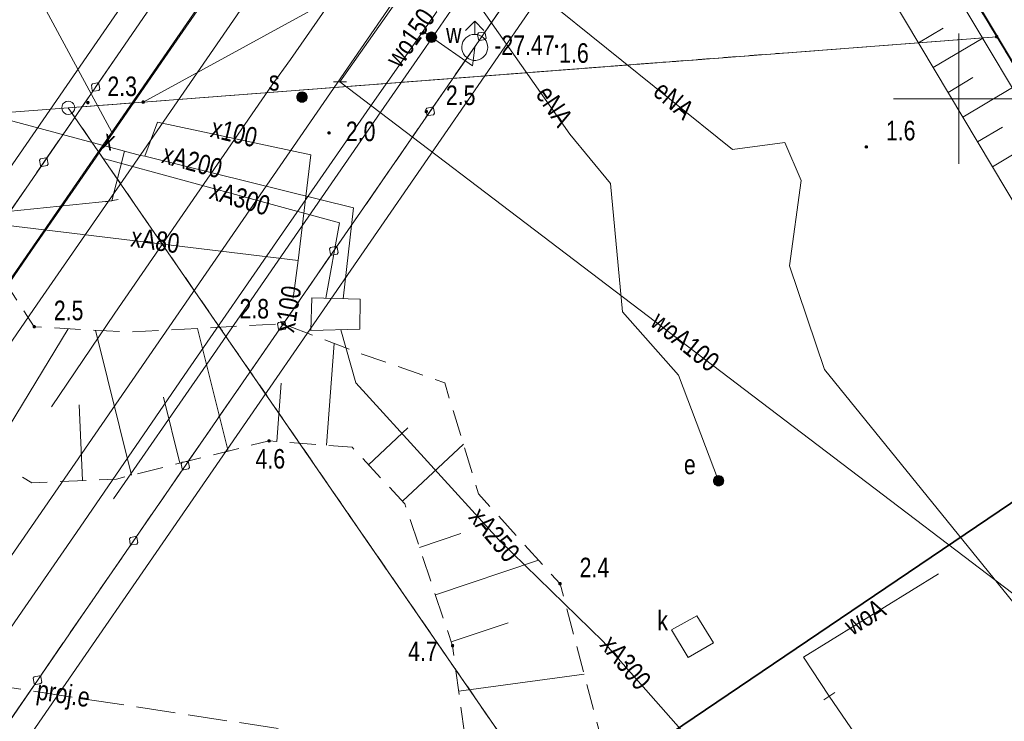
# Model space of a CAD drawing. Header units: metres. Extents: x 5450672 to 5451002, y 5973437 to 5973741.
# Tile 48 of 54: x 5450864 to 5450902, y 5973676 to 5973703. Entities that reach past the tile are written whole.
import ezdxf
from ezdxf.enums import TextEntityAlignment as Align

# ---------------------------------------------------------------- set-up
doc = ezdxf.new("R2010")
doc.units = ezdxf.units.M
for name, pattern in [('L_0_03', [1, 0.5, -0.5]), ('L_0_04', [1.5, 1, -0.5]), ('L_0_06', [2, 1.5, -0.5])]:
    doc.linetypes.add(name, pattern=pattern)
for name, color, linetype, lineweight in [('GEPPGD', 7, 'CONTINUOUS', 18), ('GESDZI', 7, 'CONTINUOUS', 18), ('GESUZY', 96, 'CONTINUOUS', 18), ('GSLKBA', 7, 'CONTINUOUS', 18), ('GSPWPN', 7, 'CONTINUOUS', 13), ('GSPWPN_O', 7, 'CONTINUOUS', 13), ('GSSINK', 7, 'CONTINUOUS', 18), ('GSSINN', 7, 'CONTINUOUS', 18), ('GSSIZW', 7, 'CONTINUOUS', 18), ('GSSKOA', 7, 'CONTINUOUS', 18), ('GSSZSN', 7, 'CONTINUOUS', 18), ('GSSZSU', 7, 'CONTINUOUS', 18), ('GULEPR', 1, 'CONTINUOUS', 18), ('GULEPR_O', 1, 'CONTINUOUS', 18), ('GULKPR', 36, 'CONTINUOUS', 18), ('GULLOB', 7, 'CONTINUOUS', 35), ('GULTPR', 30, 'CONTINUOUS', 18), ('GULWPR', 5, 'CONTINUOUS', 18), ('GULWPR_O', 5, 'CONTINUOUS', 18), ('GULXPR', 7, 'CONTINUOUS', 18), ('GULXPR_O', 7, 'CONTINUOUS', 18), ('GUPEUT', 1, 'CONTINUOUS', 18), ('GUPEUT_O', 1, 'CONTINUOUS', 18), ('GUPPRZ_O', 7, 'CONTINUOUS', 18), ('GUPSUT', 7, 'CONTINUOUS', 18), ('GUPSUT_O', 7, 'CONTINUOUS', 18), ('GUPWDT', 5, 'CONTINUOUS', 18), ('GUPWZA', 5, 'CONTINUOUS', 18), ('GUPWZA_O', 5, 'CONTINUOUS', 18), ('GUPZCP', 7, 'CONTINUOUS', 18), ('GUSIKP', 7, 'CONTINUOUS', 18), ('siatka', 7, 'CONTINUOUS', 18), ('z rastra', 7, 'CONTINUOUS', 18)]:
    doc.layers.add(name, color=color, linetype=linetype, lineweight=lineweight)
doc.styles.add('Arial', font='Arial.ttf')

msp = doc.modelspace()

# ---------------------------------------------------------------- hatches: boundary and pattern name
at = {"layer": 'GEPPGD', "linetype": 'Continuous', "lineweight": 18, "true_color": 0x000000}
for points in [[(5450901.443, 5973702.334), (5450901.431, 5973702.34), (5450901.421, 5973702.35), (5450901.414, 5973702.363), (5450901.412, 5973702.377), (5450901.414, 5973702.391), (5450901.421, 5973702.403), (5450901.431, 5973702.413), (5450901.443, 5973702.42), (5450901.457, 5973702.422), (5450901.471, 5973702.42), (5450901.483, 5973702.413), (5450901.493, 5973702.403), (5450901.5, 5973702.391), (5450901.502, 5973702.377), (5450901.5, 5973702.363), (5450901.493, 5973702.35), (5450901.483, 5973702.34), (5450901.471, 5973702.334), (5450901.457, 5973702.332)], [(5450868.68, 5973699.827), (5450868.667, 5973699.834), (5450868.657, 5973699.844), (5450868.651, 5973699.856), (5450868.649, 5973699.87), (5450868.651, 5973699.884), (5450868.657, 5973699.897), (5450868.667, 5973699.907), (5450868.68, 5973699.913), (5450868.694, 5973699.915), (5450868.708, 5973699.913), (5450868.72, 5973699.907), (5450868.73, 5973699.897), (5450868.737, 5973699.884), (5450868.739, 5973699.87), (5450868.737, 5973699.856), (5450868.73, 5973699.844), (5450868.72, 5973699.834), (5450868.708, 5973699.827), (5450868.694, 5973699.825)]]:
    msp.add_hatch(color=18, dxfattribs=at).paths.add_polyline_path(points)
at = {"layer": 'GSPWPN', "linetype": 'Continuous', "lineweight": 13, "true_color": 0x000000}
for points in [[(5450884.517, 5973702.022), (5450884.521, 5973702.032), (5450884.528, 5973702.042), (5450884.537, 5973702.049), (5450884.548, 5973702.053), (5450884.56, 5973702.055), (5450884.572, 5973702.053), (5450884.582, 5973702.049), (5450884.592, 5973702.042), (5450884.599, 5973702.032), (5450884.603, 5973702.022), (5450884.605, 5973702.01), (5450884.603, 5973701.998), (5450884.599, 5973701.987), (5450884.592, 5973701.978), (5450884.582, 5973701.971), (5450884.572, 5973701.967), (5450884.56, 5973701.965), (5450884.548, 5973701.967), (5450884.537, 5973701.971), (5450884.528, 5973701.978), (5450884.521, 5973701.987), (5450884.517, 5973701.998), (5450884.515, 5973702.01)], [(5450866.527, 5973699.862), (5450866.531, 5973699.872), (5450866.538, 5973699.882), (5450866.548, 5973699.889), (5450866.558, 5973699.893), (5450866.57, 5973699.895), (5450866.582, 5973699.893), (5450866.593, 5973699.889), (5450866.602, 5973699.882), (5450866.609, 5973699.872), (5450866.613, 5973699.862), (5450866.615, 5973699.85), (5450866.613, 5973699.838), (5450866.609, 5973699.827), (5450866.602, 5973699.818), (5450866.593, 5973699.811), (5450866.582, 5973699.807), (5450866.57, 5973699.805), (5450866.558, 5973699.807), (5450866.548, 5973699.811), (5450866.538, 5973699.818), (5450866.531, 5973699.827), (5450866.527, 5973699.838), (5450866.525, 5973699.85)], [(5450879.519, 5973699.519), (5450879.523, 5973699.53), (5450879.53, 5973699.539), (5450879.539, 5973699.546), (5450879.55, 5973699.55), (5450879.562, 5973699.552), (5450879.574, 5973699.55), (5450879.584, 5973699.546), (5450879.594, 5973699.539), (5450879.601, 5973699.53), (5450879.605, 5973699.519), (5450879.607, 5973699.507), (5450879.605, 5973699.495), (5450879.601, 5973699.485), (5450879.594, 5973699.475), (5450879.584, 5973699.468), (5450879.574, 5973699.464), (5450879.562, 5973699.462), (5450879.55, 5973699.464), (5450879.539, 5973699.468), (5450879.53, 5973699.475), (5450879.523, 5973699.485), (5450879.519, 5973699.495), (5450879.517, 5973699.507)], [(5450875.787, 5973698.702), (5450875.791, 5973698.712), (5450875.798, 5973698.722), (5450875.808, 5973698.729), (5450875.818, 5973698.733), (5450875.83, 5973698.735), (5450875.842, 5973698.733), (5450875.853, 5973698.729), (5450875.862, 5973698.722), (5450875.869, 5973698.712), (5450875.873, 5973698.702), (5450875.875, 5973698.69), (5450875.873, 5973698.678), (5450875.869, 5973698.668), (5450875.862, 5973698.658), (5450875.853, 5973698.651), (5450875.842, 5973698.647), (5450875.83, 5973698.645), (5450875.818, 5973698.647), (5450875.808, 5973698.651), (5450875.798, 5973698.658), (5450875.791, 5973698.668), (5450875.787, 5973698.678), (5450875.785, 5973698.69)], [(5450896.409, 5973698.164), (5450896.413, 5973698.174), (5450896.42, 5973698.184), (5450896.429, 5973698.191), (5450896.44, 5973698.195), (5450896.452, 5973698.197), (5450896.464, 5973698.195), (5450896.474, 5973698.191), (5450896.484, 5973698.184), (5450896.491, 5973698.174), (5450896.495, 5973698.164), (5450896.497, 5973698.152), (5450896.495, 5973698.14), (5450896.491, 5973698.129), (5450896.484, 5973698.12), (5450896.474, 5973698.113), (5450896.464, 5973698.109), (5450896.452, 5973698.107), (5450896.44, 5973698.109), (5450896.429, 5973698.113), (5450896.42, 5973698.12), (5450896.413, 5973698.129), (5450896.409, 5973698.14), (5450896.407, 5973698.152)], [(5450864.472, 5973691.261), (5450864.476, 5973691.272), (5450864.483, 5973691.281), (5450864.493, 5973691.288), (5450864.503, 5973691.292), (5450864.515, 5973691.294), (5450864.527, 5973691.292), (5450864.538, 5973691.288), (5450864.547, 5973691.281), (5450864.554, 5973691.272), (5450864.558, 5973691.261), (5450864.56, 5973691.249), (5450864.558, 5973691.237), (5450864.554, 5973691.227), (5450864.547, 5973691.217), (5450864.538, 5973691.21), (5450864.527, 5973691.206), (5450864.515, 5973691.204), (5450864.503, 5973691.206), (5450864.493, 5973691.21), (5450864.483, 5973691.217), (5450864.476, 5973691.227), (5450864.472, 5973691.237), (5450864.47, 5973691.249)], [(5450874.016, 5973691.372), (5450874.02, 5973691.383), (5450874.027, 5973691.392), (5450874.037, 5973691.399), (5450874.047, 5973691.403), (5450874.059, 5973691.405), (5450874.071, 5973691.403), (5450874.082, 5973691.399), (5450874.091, 5973691.392), (5450874.098, 5973691.383), (5450874.102, 5973691.372), (5450874.104, 5973691.36), (5450874.102, 5973691.348), (5450874.098, 5973691.338), (5450874.091, 5973691.328), (5450874.082, 5973691.321), (5450874.071, 5973691.317), (5450874.059, 5973691.315), (5450874.047, 5973691.317), (5450874.037, 5973691.321), (5450874.027, 5973691.328), (5450874.02, 5973691.338), (5450874.016, 5973691.348), (5450874.014, 5973691.36)], [(5450873.483, 5973686.882), (5450873.487, 5973686.893), (5450873.494, 5973686.902), (5450873.504, 5973686.909), (5450873.514, 5973686.913), (5450873.526, 5973686.915), (5450873.538, 5973686.913), (5450873.548, 5973686.909), (5450873.558, 5973686.902), (5450873.565, 5973686.893), (5450873.569, 5973686.882), (5450873.571, 5973686.87), (5450873.569, 5973686.858), (5450873.565, 5973686.848), (5450873.558, 5973686.838), (5450873.548, 5973686.831), (5450873.538, 5973686.827), (5450873.526, 5973686.825), (5450873.514, 5973686.827), (5450873.504, 5973686.831), (5450873.494, 5973686.838), (5450873.487, 5973686.848), (5450873.483, 5973686.858), (5450873.481, 5973686.87)], [(5450884.653, 5973681.398), (5450884.657, 5973681.408), (5450884.664, 5973681.418), (5450884.673, 5973681.425), (5450884.684, 5973681.429), (5450884.696, 5973681.431), (5450884.708, 5973681.429), (5450884.719, 5973681.425), (5450884.728, 5973681.418), (5450884.735, 5973681.408), (5450884.739, 5973681.398), (5450884.741, 5973681.386), (5450884.739, 5973681.374), (5450884.735, 5973681.363), (5450884.728, 5973681.354), (5450884.719, 5973681.347), (5450884.708, 5973681.343), (5450884.696, 5973681.341), (5450884.684, 5973681.343), (5450884.673, 5973681.347), (5450884.664, 5973681.354), (5450884.657, 5973681.363), (5450884.653, 5973681.374), (5450884.651, 5973681.386)], [(5450880.525, 5973679.023), (5450880.529, 5973679.034), (5450880.536, 5973679.043), (5450880.546, 5973679.05), (5450880.556, 5973679.054), (5450880.568, 5973679.056), (5450880.58, 5973679.054), (5450880.59, 5973679.05), (5450880.6, 5973679.043), (5450880.607, 5973679.034), (5450880.611, 5973679.023), (5450880.613, 5973679.011), (5450880.611, 5973678.999), (5450880.607, 5973678.989), (5450880.6, 5973678.979), (5450880.59, 5973678.972), (5450880.58, 5973678.968), (5450880.568, 5973678.966), (5450880.556, 5973678.968), (5450880.546, 5973678.972), (5450880.536, 5973678.979), (5450880.529, 5973678.989), (5450880.525, 5973678.999), (5450880.523, 5973679.011)]]:
    msp.add_hatch(color=18, dxfattribs=at).paths.add_polyline_path(points)
at = {"layer": 'GUPEUT', "linetype": 'Continuous', "lineweight": 18, "true_color": 0xff0000}
msp.add_hatch(color=1, dxfattribs=at).paths.add_polyline_path([(5450890.73, 5973685.145), (5450890.682, 5973685.165), (5450890.641, 5973685.197), (5450890.609, 5973685.239), (5450890.589, 5973685.287), (5450890.582, 5973685.339), (5450890.589, 5973685.39), (5450890.609, 5973685.439), (5450890.641, 5973685.48), (5450890.682, 5973685.512), (5450890.73, 5973685.532), (5450890.782, 5973685.539), (5450890.834, 5973685.532), (5450890.882, 5973685.512), (5450890.923, 5973685.48), (5450890.955, 5973685.439), (5450890.975, 5973685.39), (5450890.982, 5973685.339), (5450890.975, 5973685.287), (5450890.955, 5973685.239), (5450890.923, 5973685.197), (5450890.882, 5973685.165), (5450890.834, 5973685.145), (5450890.782, 5973685.139)])
at = {"layer": 'GUPSUT', "linetype": 'Continuous', "lineweight": 18, "true_color": 0x000000}
msp.add_hatch(color=18, dxfattribs=at).paths.add_polyline_path([(5450874.739, 5973699.869), (5450874.691, 5973699.889), (5450874.649, 5973699.921), (5450874.617, 5973699.962), (5450874.597, 5973700.011), (5450874.591, 5973700.062), (5450874.597, 5973700.114), (5450874.617, 5973700.162), (5450874.649, 5973700.204), (5450874.691, 5973700.236), (5450874.739, 5973700.256), (5450874.791, 5973700.262), (5450874.842, 5973700.256), (5450874.891, 5973700.236), (5450874.932, 5973700.204), (5450874.964, 5973700.162), (5450874.984, 5973700.114), (5450874.991, 5973700.062), (5450874.984, 5973700.011), (5450874.964, 5973699.962), (5450874.932, 5973699.921), (5450874.891, 5973699.889), (5450874.842, 5973699.869), (5450874.791, 5973699.862)])
at = {"layer": 'GUPWZA', "linetype": 'Continuous', "lineweight": 18, "true_color": 0x0000ff}
msp.add_hatch(color=5, dxfattribs=at).paths.add_polyline_path([(5450879.567, 5973702.412), (5450879.587, 5973702.46), (5450879.619, 5973702.501), (5450879.66, 5973702.533), (5450879.708, 5973702.553), (5450879.76, 5973702.56), (5450879.812, 5973702.553), (5450879.86, 5973702.533), (5450879.901, 5973702.501), (5450879.933, 5973702.46), (5450879.953, 5973702.412), (5450879.96, 5973702.36), (5450879.953, 5973702.308), (5450879.933, 5973702.26), (5450879.901, 5973702.219), (5450879.86, 5973702.187), (5450879.812, 5973702.167), (5450879.76, 5973702.16), (5450879.708, 5973702.167), (5450879.66, 5973702.187), (5450879.619, 5973702.219), (5450879.587, 5973702.26), (5450879.567, 5973702.308), (5450879.56, 5973702.36)])

# ---------------------------------------------------------------- linework, layer by layer
at = {"layer": 'GEPPGD', "color": 7, "linetype": 'Continuous', "lineweight": 18, "flags": 128}
for points in [[(5450901.443, 5973702.334), (5450901.431, 5973702.34), (5450901.421, 5973702.35), (5450901.414, 5973702.363), (5450901.412, 5973702.377), (5450901.414, 5973702.391), (5450901.421, 5973702.403), (5450901.431, 5973702.413), (5450901.443, 5973702.42), (5450901.457, 5973702.422), (5450901.471, 5973702.42), (5450901.483, 5973702.413), (5450901.493, 5973702.403), (5450901.5, 5973702.391), (5450901.502, 5973702.377), (5450901.5, 5973702.363), (5450901.493, 5973702.35), (5450901.483, 5973702.34), (5450901.471, 5973702.334), (5450901.457, 5973702.332)], [(5450865.818, 5973699.9), (5450865.895, 5973699.888), (5450865.965, 5973699.852), (5450866.02, 5973699.797), (5450866.056, 5973699.727), (5450866.068, 5973699.65), (5450866.056, 5973699.573), (5450866.02, 5973699.503), (5450865.965, 5973699.448), (5450865.895, 5973699.412), (5450865.818, 5973699.4), (5450865.741, 5973699.412), (5450865.671, 5973699.448), (5450865.616, 5973699.503), (5450865.58, 5973699.573), (5450865.568, 5973699.65), (5450865.58, 5973699.727), (5450865.616, 5973699.797), (5450865.671, 5973699.852), (5450865.741, 5973699.888)], [(5450868.68, 5973699.827), (5450868.667, 5973699.834), (5450868.657, 5973699.844), (5450868.651, 5973699.856), (5450868.649, 5973699.87), (5450868.651, 5973699.884), (5450868.657, 5973699.897), (5450868.667, 5973699.907), (5450868.68, 5973699.913), (5450868.694, 5973699.915), (5450868.708, 5973699.913), (5450868.72, 5973699.907), (5450868.73, 5973699.897), (5450868.737, 5973699.884), (5450868.739, 5973699.87), (5450868.737, 5973699.856), (5450868.73, 5973699.844), (5450868.72, 5973699.834), (5450868.708, 5973699.827), (5450868.694, 5973699.825)]]:
    msp.add_lwpolyline(points, close=True, dxfattribs=at)
at = {"layer": 'GESDZI', "color": 7, "linetype": 'Continuous', "lineweight": 18, "flags": 128}
for points in [[(5450868.694, 5973699.87), (5450894.454, 5973713.965)], [(5450894.454, 5973713.965), (5450901.457, 5973702.377)], [(5450901.457, 5973702.377), (5450868.694, 5973699.87)], [(5450914.457, 5973680.865), (5450901.457, 5973702.377)], [(5450901.457, 5973702.377), (5450914.457, 5973680.865)], [(5450800.075, 5973694.622), (5450865.818, 5973699.65)], [(5450800.075, 5973694.622), (5450865.818, 5973699.65), (5450935.608, 5973598.484), (5450934.22, 5973591.65), (5450807.74, 5973509.03)], [(5450868.694, 5973699.87), (5450865.818, 5973699.65)], [(5450865.818, 5973699.65), (5450868.694, 5973699.87)], [(5450865.818, 5973699.65), (5450949.838, 5973577.857)]]:
    msp.add_lwpolyline(points, dxfattribs=at)
msp.add_lwpolyline([(5450868.694, 5973699.87), (5450894.454, 5973713.965), (5450901.457, 5973702.377)], close=True, dxfattribs=at)
at = {"layer": 'GESUZY', "color": 96, "linetype": 'L_0_03', "lineweight": 18, "flags": 128}
for points in [[(5450894.454, 5973713.965), (5450901.457, 5973702.377)], [(5450901.457, 5973702.377), (5450894.454, 5973713.965)], [(5450901.457, 5973702.377), (5450868.694, 5973699.87)], [(5450868.694, 5973699.87), (5450901.457, 5973702.377)], [(5450901.457, 5973702.377), (5450914.457, 5973680.865)], [(5450914.457, 5973680.865), (5450901.457, 5973702.377)], [(5450868.694, 5973699.87), (5450865.818, 5973699.65)], [(5450865.818, 5973699.65), (5450868.694, 5973699.87)], [(5450865.818, 5973699.65), (5450891.608, 5973662.265)], [(5450891.608, 5973662.265), (5450865.818, 5973699.65)]]:
    msp.add_lwpolyline(points, dxfattribs=at)
at = {"layer": 'GSLKBA', "color": 7, "linetype": 'Continuous', "lineweight": 18, "flags": 128}
for points in [[(5450890.749, 5973734.979), (5450889.17, 5973732.44), (5450886, 5973727.66), (5450880.05, 5973719.59), (5450874.38, 5973711.36), (5450868.71, 5973703.12), (5450863.04, 5973694.89), (5450857.36, 5973686.66), (5450851.68, 5973678.41), (5450846, 5973670.19), (5450840.33, 5973661.97), (5450834.65, 5973653.74)], [(5450832.42, 5973630.97), (5450838.11, 5973639.2), (5450843.79, 5973647.45), (5450855.15, 5973663.92), (5450860.82, 5973672.13), (5450866.48, 5973680.36), (5450872.16, 5973688.6), (5450877.87, 5973696.85), (5450883.53, 5973705.06), (5450889.21, 5973713.32), (5450894.88, 5973721.54), (5450897.56, 5973725.426)]]:
    msp.add_lwpolyline(points, dxfattribs=at)
for points in [[(5450881.622, 5973702.233), (5450881.566, 5973702.271), (5450881.53, 5973702.468), (5450881.568, 5973702.523), (5450881.765, 5973702.559), (5450881.82, 5973702.521), (5450881.856, 5973702.324), (5450881.818, 5973702.269)], [(5450881.622, 5973702.233), (5450881.566, 5973702.271), (5450881.53, 5973702.468), (5450881.568, 5973702.523), (5450881.765, 5973702.559), (5450881.82, 5973702.521), (5450881.856, 5973702.324), (5450881.818, 5973702.269)], [(5450866.94, 5973700.609), (5450866.995, 5973700.571), (5450867.031, 5973700.374), (5450866.993, 5973700.319), (5450866.796, 5973700.283), (5450866.741, 5973700.321), (5450866.705, 5973700.518), (5450866.743, 5973700.573)], [(5450866.94, 5973700.609), (5450866.995, 5973700.571), (5450867.031, 5973700.374), (5450866.993, 5973700.319), (5450866.796, 5973700.283), (5450866.741, 5973700.321), (5450866.705, 5973700.518), (5450866.743, 5973700.573)], [(5450879.635, 5973699.351), (5450879.58, 5973699.389), (5450879.544, 5973699.586), (5450879.582, 5973699.641), (5450879.778, 5973699.677), (5450879.834, 5973699.639), (5450879.87, 5973699.442), (5450879.832, 5973699.387)], [(5450879.635, 5973699.351), (5450879.58, 5973699.389), (5450879.544, 5973699.586), (5450879.582, 5973699.641), (5450879.778, 5973699.677), (5450879.834, 5973699.639), (5450879.87, 5973699.442), (5450879.832, 5973699.387)], [(5450864.954, 5973697.727), (5450865.009, 5973697.689), (5450865.045, 5973697.492), (5450865.007, 5973697.437), (5450864.81, 5973697.401), (5450864.755, 5973697.439), (5450864.719, 5973697.636), (5450864.757, 5973697.691)], [(5450864.954, 5973697.727), (5450865.009, 5973697.689), (5450865.045, 5973697.492), (5450865.007, 5973697.437), (5450864.81, 5973697.401), (5450864.755, 5973697.439), (5450864.719, 5973697.636), (5450864.757, 5973697.691)], [(5450875.939, 5973694.001), (5450875.884, 5973694.039), (5450875.848, 5973694.236), (5450875.886, 5973694.291), (5450876.083, 5973694.327), (5450876.138, 5973694.289), (5450876.174, 5973694.092), (5450876.136, 5973694.037)], [(5450875.939, 5973694.001), (5450875.884, 5973694.039), (5450875.848, 5973694.236), (5450875.886, 5973694.291), (5450876.083, 5973694.327), (5450876.138, 5973694.289), (5450876.174, 5973694.092), (5450876.136, 5973694.037)], [(5450873.947, 5973691.123), (5450873.892, 5973691.161), (5450873.856, 5973691.358), (5450873.894, 5973691.413), (5450874.091, 5973691.449), (5450874.146, 5973691.411), (5450874.182, 5973691.214), (5450874.144, 5973691.159)], [(5450873.947, 5973691.123), (5450873.892, 5973691.161), (5450873.856, 5973691.358), (5450873.894, 5973691.413), (5450874.091, 5973691.449), (5450874.146, 5973691.411), (5450874.182, 5973691.214), (5450874.144, 5973691.159)], [(5450870.241, 5973685.758), (5450870.186, 5973685.796), (5450870.15, 5973685.993), (5450870.188, 5973686.048), (5450870.385, 5973686.084), (5450870.44, 5973686.046), (5450870.476, 5973685.849), (5450870.438, 5973685.794)], [(5450870.241, 5973685.758), (5450870.186, 5973685.796), (5450870.15, 5973685.993), (5450870.188, 5973686.048), (5450870.385, 5973686.084), (5450870.44, 5973686.046), (5450870.476, 5973685.849), (5450870.438, 5973685.794)], [(5450868.255, 5973682.876), (5450868.2, 5973682.914), (5450868.164, 5973683.111), (5450868.202, 5973683.166), (5450868.399, 5973683.202), (5450868.454, 5973683.164), (5450868.49, 5973682.967), (5450868.452, 5973682.912)], [(5450868.255, 5973682.876), (5450868.2, 5973682.914), (5450868.164, 5973683.111), (5450868.202, 5973683.166), (5450868.399, 5973683.202), (5450868.454, 5973683.164), (5450868.49, 5973682.967), (5450868.452, 5973682.912)], [(5450864.57, 5973677.524), (5450864.515, 5973677.562), (5450864.478, 5973677.758), (5450864.516, 5973677.814), (5450864.713, 5973677.85), (5450864.768, 5973677.812), (5450864.805, 5973677.615), (5450864.767, 5973677.56)], [(5450864.57, 5973677.524), (5450864.515, 5973677.562), (5450864.478, 5973677.758), (5450864.516, 5973677.814), (5450864.713, 5973677.85), (5450864.768, 5973677.812), (5450864.805, 5973677.615), (5450864.767, 5973677.56)]]:
    msp.add_lwpolyline(points, close=True, dxfattribs=at)
at = {"layer": 'GSPWPN', "color": 7, "linetype": 'Continuous', "lineweight": 13, "flags": 128}
for points in [[(5450884.517, 5973702.022), (5450884.521, 5973702.032), (5450884.528, 5973702.042), (5450884.537, 5973702.049), (5450884.548, 5973702.053), (5450884.56, 5973702.055), (5450884.572, 5973702.053), (5450884.582, 5973702.049), (5450884.592, 5973702.042), (5450884.599, 5973702.032), (5450884.603, 5973702.022), (5450884.605, 5973702.01), (5450884.603, 5973701.998), (5450884.599, 5973701.987), (5450884.592, 5973701.978), (5450884.582, 5973701.971), (5450884.572, 5973701.967), (5450884.56, 5973701.965), (5450884.548, 5973701.967), (5450884.537, 5973701.971), (5450884.528, 5973701.978), (5450884.521, 5973701.987), (5450884.517, 5973701.998), (5450884.515, 5973702.01)], [(5450866.527, 5973699.862), (5450866.531, 5973699.872), (5450866.538, 5973699.882), (5450866.548, 5973699.889), (5450866.558, 5973699.893), (5450866.57, 5973699.895), (5450866.582, 5973699.893), (5450866.593, 5973699.889), (5450866.602, 5973699.882), (5450866.609, 5973699.872), (5450866.613, 5973699.862), (5450866.615, 5973699.85), (5450866.613, 5973699.838), (5450866.609, 5973699.827), (5450866.602, 5973699.818), (5450866.593, 5973699.811), (5450866.582, 5973699.807), (5450866.57, 5973699.805), (5450866.558, 5973699.807), (5450866.548, 5973699.811), (5450866.538, 5973699.818), (5450866.531, 5973699.827), (5450866.527, 5973699.838), (5450866.525, 5973699.85)], [(5450879.519, 5973699.519), (5450879.523, 5973699.53), (5450879.53, 5973699.539), (5450879.539, 5973699.546), (5450879.55, 5973699.55), (5450879.562, 5973699.552), (5450879.574, 5973699.55), (5450879.584, 5973699.546), (5450879.594, 5973699.539), (5450879.601, 5973699.53), (5450879.605, 5973699.519), (5450879.607, 5973699.507), (5450879.605, 5973699.495), (5450879.601, 5973699.485), (5450879.594, 5973699.475), (5450879.584, 5973699.468), (5450879.574, 5973699.464), (5450879.562, 5973699.462), (5450879.55, 5973699.464), (5450879.539, 5973699.468), (5450879.53, 5973699.475), (5450879.523, 5973699.485), (5450879.519, 5973699.495), (5450879.517, 5973699.507)], [(5450875.787, 5973698.702), (5450875.791, 5973698.712), (5450875.798, 5973698.722), (5450875.808, 5973698.729), (5450875.818, 5973698.733), (5450875.83, 5973698.735), (5450875.842, 5973698.733), (5450875.853, 5973698.729), (5450875.862, 5973698.722), (5450875.869, 5973698.712), (5450875.873, 5973698.702), (5450875.875, 5973698.69), (5450875.873, 5973698.678), (5450875.869, 5973698.668), (5450875.862, 5973698.658), (5450875.853, 5973698.651), (5450875.842, 5973698.647), (5450875.83, 5973698.645), (5450875.818, 5973698.647), (5450875.808, 5973698.651), (5450875.798, 5973698.658), (5450875.791, 5973698.668), (5450875.787, 5973698.678), (5450875.785, 5973698.69)], [(5450896.409, 5973698.164), (5450896.413, 5973698.174), (5450896.42, 5973698.184), (5450896.429, 5973698.191), (5450896.44, 5973698.195), (5450896.452, 5973698.197), (5450896.464, 5973698.195), (5450896.474, 5973698.191), (5450896.484, 5973698.184), (5450896.491, 5973698.174), (5450896.495, 5973698.164), (5450896.497, 5973698.152), (5450896.495, 5973698.14), (5450896.491, 5973698.129), (5450896.484, 5973698.12), (5450896.474, 5973698.113), (5450896.464, 5973698.109), (5450896.452, 5973698.107), (5450896.44, 5973698.109), (5450896.429, 5973698.113), (5450896.42, 5973698.12), (5450896.413, 5973698.129), (5450896.409, 5973698.14), (5450896.407, 5973698.152)], [(5450864.472, 5973691.261), (5450864.476, 5973691.272), (5450864.483, 5973691.281), (5450864.493, 5973691.288), (5450864.503, 5973691.292), (5450864.515, 5973691.294), (5450864.527, 5973691.292), (5450864.538, 5973691.288), (5450864.547, 5973691.281), (5450864.554, 5973691.272), (5450864.558, 5973691.261), (5450864.56, 5973691.249), (5450864.558, 5973691.237), (5450864.554, 5973691.227), (5450864.547, 5973691.217), (5450864.538, 5973691.21), (5450864.527, 5973691.206), (5450864.515, 5973691.204), (5450864.503, 5973691.206), (5450864.493, 5973691.21), (5450864.483, 5973691.217), (5450864.476, 5973691.227), (5450864.472, 5973691.237), (5450864.47, 5973691.249)], [(5450874.016, 5973691.372), (5450874.02, 5973691.383), (5450874.027, 5973691.392), (5450874.037, 5973691.399), (5450874.047, 5973691.403), (5450874.059, 5973691.405), (5450874.071, 5973691.403), (5450874.082, 5973691.399), (5450874.091, 5973691.392), (5450874.098, 5973691.383), (5450874.102, 5973691.372), (5450874.104, 5973691.36), (5450874.102, 5973691.348), (5450874.098, 5973691.338), (5450874.091, 5973691.328), (5450874.082, 5973691.321), (5450874.071, 5973691.317), (5450874.059, 5973691.315), (5450874.047, 5973691.317), (5450874.037, 5973691.321), (5450874.027, 5973691.328), (5450874.02, 5973691.338), (5450874.016, 5973691.348), (5450874.014, 5973691.36)], [(5450873.483, 5973686.882), (5450873.487, 5973686.893), (5450873.494, 5973686.902), (5450873.504, 5973686.909), (5450873.514, 5973686.913), (5450873.526, 5973686.915), (5450873.538, 5973686.913), (5450873.548, 5973686.909), (5450873.558, 5973686.902), (5450873.565, 5973686.893), (5450873.569, 5973686.882), (5450873.571, 5973686.87), (5450873.569, 5973686.858), (5450873.565, 5973686.848), (5450873.558, 5973686.838), (5450873.548, 5973686.831), (5450873.538, 5973686.827), (5450873.526, 5973686.825), (5450873.514, 5973686.827), (5450873.504, 5973686.831), (5450873.494, 5973686.838), (5450873.487, 5973686.848), (5450873.483, 5973686.858), (5450873.481, 5973686.87)], [(5450884.653, 5973681.398), (5450884.657, 5973681.408), (5450884.664, 5973681.418), (5450884.673, 5973681.425), (5450884.684, 5973681.429), (5450884.696, 5973681.431), (5450884.708, 5973681.429), (5450884.719, 5973681.425), (5450884.728, 5973681.418), (5450884.735, 5973681.408), (5450884.739, 5973681.398), (5450884.741, 5973681.386), (5450884.739, 5973681.374), (5450884.735, 5973681.363), (5450884.728, 5973681.354), (5450884.719, 5973681.347), (5450884.708, 5973681.343), (5450884.696, 5973681.341), (5450884.684, 5973681.343), (5450884.673, 5973681.347), (5450884.664, 5973681.354), (5450884.657, 5973681.363), (5450884.653, 5973681.374), (5450884.651, 5973681.386)], [(5450880.525, 5973679.023), (5450880.529, 5973679.034), (5450880.536, 5973679.043), (5450880.546, 5973679.05), (5450880.556, 5973679.054), (5450880.568, 5973679.056), (5450880.58, 5973679.054), (5450880.59, 5973679.05), (5450880.6, 5973679.043), (5450880.607, 5973679.034), (5450880.611, 5973679.023), (5450880.613, 5973679.011), (5450880.611, 5973678.999), (5450880.607, 5973678.989), (5450880.6, 5973678.979), (5450880.59, 5973678.972), (5450880.58, 5973678.968), (5450880.568, 5973678.966), (5450880.556, 5973678.968), (5450880.546, 5973678.972), (5450880.536, 5973678.979), (5450880.529, 5973678.989), (5450880.525, 5973678.999), (5450880.523, 5973679.011)]]:
    msp.add_lwpolyline(points, close=True, dxfattribs=at)
at = {"layer": 'GSSINK', "color": 7, "linetype": 'Continuous', "lineweight": 18, "flags": 128}
msp.add_lwpolyline([(5450898.152, 5973724.595), (5450895.74, 5973721.1), (5450888.37, 5973710.41), (5450864.3, 5973675.5), (5450848.97, 5973653.28), (5450825.56, 5973619.34), (5450800.71, 5973583.31), (5450779.56, 5973552.63), (5450763.23, 5973528.96), (5450755.93, 5973518.6), (5450744.27, 5973503.7), (5450743.237, 5973502.493), (5450731.904, 5973509.257), (5450733.85, 5973511.51), (5450743.62, 5973523.84), (5450753.2, 5973537.31), (5450769.65, 5973561.17), (5450790.4, 5973591.26), (5450815.86, 5973628.18), (5450837.29, 5973659.24), (5450849.91, 5973677.54), (5450875.1, 5973714.07), (5450885.68, 5973729.4), (5450890.128, 5973735.85)], close=True, dxfattribs=at)
at = {"layer": 'GSSINN', "color": 7, "linetype": 'Continuous', "lineweight": 18, "flags": 128}
for points in [[(5450894.454, 5973713.965), (5450901.457, 5973702.377)], [(5450901.457, 5973702.377), (5450914.457, 5973680.865)]]:
    msp.add_lwpolyline(points, dxfattribs=at)
at = {"layer": 'GSSIZW', "color": 7, "linetype": 'Continuous', "lineweight": 18, "flags": 128}
msp.add_lwpolyline([(5450896.944, 5973709.97), (5450911.55, 5973685.6), (5450914.552, 5973681.033), (5450914.29, 5973680.86), (5450914.117, 5973680.745), (5450911.1, 5973685.36), (5450908.72, 5973689.28), (5450896.51, 5973709.71)], close=True, dxfattribs=at)
at = {"layer": 'GSSKOA', "color": 7, "linetype": 'L_0_06', "lineweight": 18, "flags": 128}
msp.add_lwpolyline([(5450732.736, 5973508.76), (5450737.66, 5973514.64), (5450749.5, 5973530.31), (5450755.17, 5973538.49), (5450760.82, 5973546.72), (5450766.52, 5973554.96), (5450772.2, 5973563.2), (5450777.88, 5973571.45), (5450783.54, 5973579.66), (5450789.24, 5973587.88), (5450794.91, 5973596.12), (5450800.57, 5973604.34), (5450806.24, 5973612.58), (5450811.93, 5973620.82), (5450817.62, 5973629.05), (5450823.28, 5973637.27), (5450828.99, 5973645.53), (5450834.65, 5973653.74), (5450840.33, 5973661.97), (5450846, 5973670.19), (5450851.68, 5973678.41), (5450857.36, 5973686.66), (5450863.04, 5973694.89), (5450868.71, 5973703.12), (5450874.38, 5973711.36), (5450880.05, 5973719.59), (5450886, 5973727.66), (5450889.17, 5973732.44), (5450890.749, 5973734.979), (5450897.56, 5973725.426), (5450894.88, 5973721.54), (5450889.21, 5973713.32), (5450883.53, 5973705.06), (5450877.87, 5973696.85), (5450872.16, 5973688.6), (5450866.48, 5973680.36), (5450860.82, 5973672.13), (5450855.15, 5973663.92), (5450843.79, 5973647.45), (5450838.11, 5973639.2), (5450832.42, 5973630.97), (5450826.76, 5973622.77), (5450821.08, 5973614.52), (5450815.4, 5973606.29), (5450809.71, 5973598.04), (5450804.06, 5973589.82), (5450798.36, 5973581.56), (5450792.67, 5973573.31), (5450787, 5973565.1), (5450781.33, 5973556.88), (5450775.66, 5973548.65), (5450769.97, 5973540.41), (5450764.29, 5973532.18), (5450758.55, 5973523.94), (5450752.58, 5973515.69), (5450746.3, 5973507.68), (5450742.38, 5973503.004)], close=True, dxfattribs=at)
at = {"layer": 'GSSZSN', "color": 7, "linetype": 'L_0_04', "lineweight": 18, "flags": 128}
msp.add_lwpolyline([(5450818.45, 5973557.188), (5450808.234, 5973555.433), (5450798.277, 5973559.212), (5450797.972, 5973565.973), (5450801.66, 5973613.898), (5450804.167, 5973645.547), (5450807.984, 5973679.8), (5450808.868, 5973682.985), (5450811.166, 5973684.148), (5450819.552, 5973685.926), (5450821.497, 5973688.534), (5450825.801, 5973709.705), (5450827.215, 5973715.171), (5450829.731, 5973719.084), (5450833.297, 5973721.491), (5450839.117, 5973723.301), (5450843.749, 5973721.386), (5450848.461, 5973715.814), (5450864.515, 5973691.249), (5450868.122, 5973691.044), (5450874.059, 5973691.36), (5450876.886, 5973690.278), (5450880.267, 5973689.097), (5450881.568, 5973684.832), (5450884.696, 5973681.386), (5450886.853, 5973673.28), (5450887.602, 5973662.576), (5450892.08, 5973655.703), (5450897.732, 5973650.875), (5450903.565, 5973641.298), (5450907.76, 5973629.478), (5450907.346, 5973626.635), (5450911.819, 5973620.178), (5450919.178, 5973605.245), (5450919.955, 5973601.099), (5450915.396, 5973597.141), (5450911.823, 5973594.348), (5450902.916, 5973590.084), (5450896.348, 5973587.777), (5450901.978, 5973591.72), (5450909.43, 5973596.391), (5450913.13, 5973597.606), (5450915.692, 5973601.896), (5450915.969, 5973604.486), (5450913.293, 5973607.446), (5450907.163, 5973614.526), (5450903.506, 5973622.627), (5450900.307, 5973634.637), (5450896.704, 5973644.393), (5450890.394, 5973650.662), (5450882.83, 5973662.338), (5450880.568, 5973679.011), (5450878.739, 5973684.457), (5450876.712, 5973686.629), (5450873.526, 5973686.87), (5450867.674, 5973685.406), (5450864.416, 5973685.264), (5450861.02, 5973687.326), (5450854.561, 5973698.631), (5450843.762, 5973713.773), (5450839.748, 5973716.996), (5450834.992, 5973715.391), (5450831.763, 5973713.388), (5450830.561, 5973708.856), (5450826.828, 5973687.551), (5450824.892, 5973683.307), (5450820.381, 5973679.728), (5450812.26, 5973679.01), (5450810.5, 5973677.81), (5450806.635, 5973645.109), (5450803.992, 5973613.326), (5450800.182, 5973566.135), (5450800.186, 5973561.181), (5450808.424, 5973557.89), (5450817.997, 5973559.365), (5450833.061, 5973562.512)], close=True, dxfattribs=at)
at = {"layer": 'GSSZSN', "color": 7, "linetype": 'Continuous', "lineweight": 18, "flags": 128}
for points in [[(5450862.812, 5973686.238), (5450865.81, 5973691.175)], [(5450868.251, 5973685.55), (5450866.858, 5973691.116)], [(5450871.958, 5973686.478), (5450870.78, 5973691.185)], [(5450875.725, 5973686.704), (5450876.02, 5973690.609)], [(5450873.819, 5973686.848), (5450873.989, 5973689.085)], [(5450866.359, 5973685.349), (5450866.232, 5973688.254)], [(5450870.104, 5973686.014), (5450869.47, 5973688.548)], [(5450877.34, 5973685.956), (5450878.852, 5973687.367)], [(5450878.644, 5973684.559), (5450880.985, 5973686.744)], [(5450879.303, 5973682.778), (5450880.885, 5973683.31)], [(5450879.911, 5973680.967), (5450883.87, 5973682.296)], [(5450880.519, 5973679.156), (5450882.709, 5973679.891)], [(5450880.804, 5973677.269), (5450885.618, 5973677.922)]]:
    msp.add_lwpolyline(points, dxfattribs=at)
at = {"layer": 'GSSZSU', "color": 7, "linetype": 'Continuous', "lineweight": 18, "flags": 128}
msp.add_lwpolyline([(5450896.51, 5973709.71), (5450908.72, 5973689.28), (5450906.83, 5973688.11), (5450894.618, 5973708.573)], close=True, dxfattribs=at)
for points in [[(5450898.455, 5973702.143), (5450899.405, 5973702.71)], [(5450899.022, 5973701.193), (5450900.923, 5973702.327)], [(5450899.59, 5973700.242), (5450900.54, 5973700.81)], [(5450900.157, 5973699.292), (5450902.058, 5973700.427)], [(5450900.724, 5973698.342), (5450901.675, 5973698.909)], [(5450901.291, 5973697.391), (5450903.194, 5973698.527)]]:
    msp.add_lwpolyline(points, dxfattribs=at)
at = {"layer": 'GULEPR', "color": 1, "linetype": 'Continuous', "lineweight": 18, "flags": 128}
for points in [[(5450739.328, 5973504.825), (5450739.51, 5973505.03), (5450748.75, 5973516.53), (5450757.42, 5973528.46), (5450895.375, 5973728.49)], [(5450882.14, 5973707.272), (5450884.056, 5973703.895), (5450891.313, 5973698.048), (5450893.326, 5973698.325), (5450893.948, 5973696.862), (5450893.5, 5973693.588), (5450894.84, 5973689.61), (5450905.85, 5973676.04), (5450905.3, 5973673.29), (5450890.96, 5973663.42), (5450886.73, 5973669.49)], [(5450890.782, 5973685.339), (5450889.247, 5973689.397), (5450887.098, 5973691.817), (5450886.629, 5973696.745), (5450885.074, 5973698.642), (5450881.604, 5973703.566)], [(5450785.559, 5973606.158), (5450793.395, 5973611.342), (5450817.123, 5973627.308), (5450833.025, 5973638.081), (5450849.058, 5973648.817), (5450864.809, 5973659.616), (5450872.75, 5973665.002), (5450888.975, 5973675.664), (5450912.818, 5973691.793), (5450918.712, 5973695.756)]]:
    msp.add_lwpolyline(points, dxfattribs=at)
at = {"layer": 'GULEPR', "color": 1, "linetype": 'L_0_06', "lineweight": 18, "flags": 128}
msp.add_lwpolyline([(5450854.604, 5973678.775), (5450877.21, 5973675.322), (5450891.943, 5973666.565), (5450906.051, 5973675.646), (5450915.121, 5973662.657), (5450924.191, 5973649.669), (5450927.855, 5973643.92), (5450929.316, 5973641.761)], dxfattribs=at)
at = {"layer": 'GULKPR', "color": 36, "linetype": 'Continuous', "lineweight": 18, "flags": 128}
for points in [[(5450891.64, 5973733.729), (5450864.09, 5973693.78), (5450752.44, 5973531.9), (5450743.95, 5973520.2), (5450734.89, 5973508.94), (5450734.04, 5973507.982)], [(5450785.559, 5973606.158), (5450793.395, 5973611.342), (5450817.123, 5973627.308), (5450833.025, 5973638.081), (5450849.058, 5973648.817), (5450864.809, 5973659.616), (5450872.75, 5973665.002), (5450888.975, 5973675.664), (5450912.818, 5973691.793), (5450918.712, 5973695.756)]]:
    msp.add_lwpolyline(points, dxfattribs=at)
at = {"layer": 'GULLOB', "color": 7, "linetype": 'Continuous', "lineweight": 35, "flags": 128}
msp.add_lwpolyline([(5450785.559, 5973606.158), (5450793.395, 5973611.342), (5450817.123, 5973627.308), (5450833.025, 5973638.081), (5450849.058, 5973648.817), (5450864.809, 5973659.616), (5450872.75, 5973665.002), (5450888.975, 5973675.664), (5450912.818, 5973691.793), (5450918.712, 5973695.756)], dxfattribs=at)
msp.add_lwpolyline([(5450785.559, 5973606.158), (5450793.395, 5973611.342), (5450817.123, 5973627.308), (5450833.025, 5973638.081), (5450849.058, 5973648.817), (5450864.809, 5973659.616), (5450872.75, 5973665.002), (5450888.975, 5973675.664), (5450912.818, 5973691.793), (5450918.712, 5973695.756)], dxfattribs=at)
at = {"layer": 'GULTPR', "color": 30, "linetype": 'Continuous', "lineweight": 18, "flags": 128}
msp.add_lwpolyline([(5450785.559, 5973606.158), (5450793.395, 5973611.342), (5450817.123, 5973627.308), (5450833.025, 5973638.081), (5450849.058, 5973648.817), (5450864.809, 5973659.616), (5450872.75, 5973665.002), (5450888.975, 5973675.664), (5450912.818, 5973691.793), (5450918.712, 5973695.756)], dxfattribs=at)
at = {"layer": 'GULWPR', "color": 5, "linetype": 'Continuous', "lineweight": 18, "flags": 128}
for points in [[(5450876.245, 5973700.644), (5450880.188, 5973706.247), (5450868.819, 5973715.619), (5450865.746, 5973718.164), (5450862.627, 5973723.397), (5450857.173, 5973734.033)], [(5450794.71, 5973579.79), (5450799.5, 5973586.75), (5450802.45, 5973591.02), (5450805.93, 5973596.08), (5450810.82, 5973603.13), (5450814.92, 5973609.11), (5450818.7, 5973614.61), (5450822.55, 5973620.15), (5450827.8, 5973627.78), (5450830.5, 5973631.69), (5450834.43, 5973637.34), (5450836.1, 5973639.92), (5450840.83, 5973646.66), (5450845.49, 5973653.46), (5450851.15, 5973661.65), (5450857.09, 5973670.18), (5450863.91, 5973680.13), (5450866.28, 5973683.56), (5450870.41, 5973689.58), (5450873.93, 5973694.68), (5450877.4, 5973699.68), (5450887.25, 5973713.73), (5450890.91, 5973719.34)], [(5450867.56, 5973684.64), (5450871, 5973689.61), (5450874.4, 5973694.55), (5450877.81, 5973699.5), (5450879.53, 5973701.97), (5450881.22, 5973704.44), (5450885.01, 5973709.93), (5450884.99, 5973709.96), (5450881.7, 5973712.22), (5450879.52, 5973713.72), (5450878.41, 5973714.49), (5450876.81, 5973715.6)], [(5450878.4, 5973714.44), (5450878.04, 5973713.92), (5450876.34, 5973711.45), (5450874.63, 5973708.98), (5450871.23, 5973704.05), (5450869.52, 5973701.58), (5450867.82, 5973699.11), (5450866.12, 5973696.64), (5450864.41, 5973694.17), (5450862.71, 5973691.7), (5450861.01, 5973689.23)], [(5450865.17, 5973688.18), (5450867.61, 5973691.77), (5450873.65, 5973700.53), (5450874.35, 5973701.51), (5450876.19, 5973704.17), (5450879.23, 5973708.6), (5450881.52, 5973711.92), (5450881.68, 5973712.17), (5450878.4, 5973714.44)], [(5450874.83, 5973706.9), (5450868.72, 5973698.03), (5450864.63, 5973692.11), (5450860.04, 5973685.45), (5450852.5, 5973674.52), (5450847.56, 5973667.35), (5450841.35, 5973658.35), (5450836.33, 5973651.07)], [(5450881.42, 5973701.97), (5450881.33, 5973701.26), (5450879.76, 5973702.36), (5450879.43, 5973702.58)], [(5450903.305, 5973680.08), (5450876.245, 5973700.644)], [(5450895.027, 5973677.075), (5450894.034, 5973678.568), (5450899.216, 5973681.765)], [(5450895.027, 5973677.075), (5450918.285, 5973643.08)]]:
    msp.add_lwpolyline(points, dxfattribs=at)
at = {"layer": 'GULXPR', "color": 7, "linetype": 'Continuous', "lineweight": 18, "flags": 128}
for points in [[(5450849.494, 5973732.051), (5450867.496, 5973698.716)], [(5450790.572, 5973716.841), (5450789.365, 5973688.438), (5450813.779, 5973690.427), (5450860.996, 5973695.421), (5450867.49, 5973696.085)], [(5450801.137, 5973714.399), (5450819.18, 5973709.617), (5450824.68, 5973708.611), (5450858.864, 5973700.433), (5450867.977, 5973697.989)], [(5450874.647, 5973693.796), (5450875.133, 5973697.841), (5450869.246, 5973699.096), (5450868.752, 5973697.791)], [(5450867.215, 5973697.688), (5450876.227, 5973695.241), (5450875.709, 5973692.346)], [(5450867.49, 5973696.085), (5450867.977, 5973697.989)], [(5450867.977, 5973697.989), (5450868.592, 5973697.817), (5450868.752, 5973697.791)], [(5450868.752, 5973697.791), (5450876.761, 5973695.807), (5450876.37, 5973692.324)], [(5450859.27, 5973695.643), (5450874.647, 5973693.796)], [(5450874.448, 5973692.34), (5450874.647, 5973693.796)], [(5450876.283, 5973691.131), (5450876.851, 5973689.097), (5450882.363, 5973683.06), (5450886.355, 5973679.171), (5450899.242, 5973664.56)], [(5450876.283, 5973691.131), (5450876.851, 5973689.097), (5450882.363, 5973683.06), (5450886.355, 5973679.171), (5450899.242, 5973664.56)]]:
    msp.add_lwpolyline(points, dxfattribs=at)
at = {"layer": 'GUPEUT', "color": 1, "linetype": 'Continuous', "lineweight": 18, "flags": 128}
msp.add_lwpolyline([(5450890.73, 5973685.145), (5450890.682, 5973685.165), (5450890.641, 5973685.197), (5450890.609, 5973685.239), (5450890.589, 5973685.287), (5450890.582, 5973685.339), (5450890.589, 5973685.39), (5450890.609, 5973685.439), (5450890.641, 5973685.48), (5450890.682, 5973685.512), (5450890.73, 5973685.532), (5450890.782, 5973685.539), (5450890.834, 5973685.532), (5450890.882, 5973685.512), (5450890.923, 5973685.48), (5450890.955, 5973685.439), (5450890.975, 5973685.39), (5450890.982, 5973685.339), (5450890.975, 5973685.287), (5450890.955, 5973685.239), (5450890.923, 5973685.197), (5450890.882, 5973685.165), (5450890.834, 5973685.145), (5450890.782, 5973685.139)], close=True, dxfattribs=at)
at = {"layer": 'GUPSUT', "color": 7, "linetype": 'Continuous', "lineweight": 18, "flags": 128}
msp.add_lwpolyline([(5450874.739, 5973699.869), (5450874.691, 5973699.889), (5450874.649, 5973699.921), (5450874.617, 5973699.962), (5450874.597, 5973700.011), (5450874.591, 5973700.062), (5450874.597, 5973700.114), (5450874.617, 5973700.162), (5450874.649, 5973700.204), (5450874.691, 5973700.236), (5450874.739, 5973700.256), (5450874.791, 5973700.262), (5450874.842, 5973700.256), (5450874.891, 5973700.236), (5450874.932, 5973700.204), (5450874.964, 5973700.162), (5450874.984, 5973700.114), (5450874.991, 5973700.062), (5450874.984, 5973700.011), (5450874.964, 5973699.962), (5450874.932, 5973699.921), (5450874.891, 5973699.889), (5450874.842, 5973699.869), (5450874.791, 5973699.862)], close=True, dxfattribs=at)
at = {"layer": 'GUPWDT', "color": 5, "linetype": 'Continuous', "lineweight": 18, "flags": 128}
for points in [[(5450881.066, 5973702.616), (5450881.42, 5973702.97), (5450881.774, 5973702.616)], [(5450881.42, 5973702.47), (5450881.42, 5973702.97)]]:
    msp.add_lwpolyline(points, dxfattribs=at)
msp.add_lwpolyline([(5450881.42, 5973702.47), (5450881.507, 5973702.462), (5450881.591, 5973702.44), (5450881.67, 5973702.403), (5450881.741, 5973702.353), (5450881.803, 5973702.291), (5450881.853, 5973702.22), (5450881.89, 5973702.141), (5450881.912, 5973702.057), (5450881.92, 5973701.97), (5450881.912, 5973701.883), (5450881.89, 5973701.799), (5450881.853, 5973701.72), (5450881.798, 5973701.643), (5450881.729, 5973701.577), (5450881.649, 5973701.526), (5450881.561, 5973701.49), (5450881.468, 5973701.472), (5450881.372, 5973701.472), (5450881.279, 5973701.49), (5450881.191, 5973701.526), (5450881.111, 5973701.577), (5450881.042, 5973701.643), (5450880.987, 5973701.72), (5450880.948, 5973701.806), (5450880.925, 5973701.899), (5450880.921, 5973701.994), (5450880.934, 5973702.088), (5450880.965, 5973702.178), (5450881.013, 5973702.26), (5450881.075, 5973702.332), (5450881.15, 5973702.391), (5450881.234, 5973702.434), (5450881.325, 5973702.461)], close=True, dxfattribs=at)
at = {"layer": 'GUPWZA', "color": 5, "linetype": 'Continuous', "lineweight": 18, "flags": 128}
msp.add_lwpolyline([(5450879.567, 5973702.412), (5450879.587, 5973702.46), (5450879.619, 5973702.501), (5450879.66, 5973702.533), (5450879.708, 5973702.553), (5450879.76, 5973702.56), (5450879.812, 5973702.553), (5450879.86, 5973702.533), (5450879.901, 5973702.501), (5450879.933, 5973702.46), (5450879.953, 5973702.412), (5450879.96, 5973702.36), (5450879.953, 5973702.308), (5450879.933, 5973702.26), (5450879.901, 5973702.219), (5450879.86, 5973702.187), (5450879.812, 5973702.167), (5450879.76, 5973702.16), (5450879.708, 5973702.167), (5450879.66, 5973702.187), (5450879.619, 5973702.219), (5450879.587, 5973702.26), (5450879.567, 5973702.308), (5450879.56, 5973702.36)], close=True, dxfattribs=at)
at = {"layer": 'GUPZCP', "color": 7, "linetype": 'Continuous', "lineweight": 18, "flags": 128}
for points in [[(5450875.995, 5973700.644), (5450876.495, 5973700.644)], [(5450867.244, 5973696.04), (5450867.736, 5973696.13)], [(5450895.236, 5973677.212), (5450894.818, 5973676.938)]]:
    msp.add_lwpolyline(points, dxfattribs=at)
at = {"layer": 'GUSIKP', "color": 7, "linetype": 'Continuous', "lineweight": 18, "flags": 128}
msp.add_lwpolyline([(5450875.168, 5973692.36), (5450877.02, 5973692.303), (5450877.013, 5973691.152), (5450875.133, 5973691.109)], close=True, dxfattribs=at)
at = {"layer": 'siatka', "linetype": 'Continuous', "lineweight": 18, "flags": 128}
for points in [[(5450900, 5973697.5), (5450900, 5973702.5)], [(5450897.5, 5973700), (5450902.5, 5973700)]]:
    msp.add_lwpolyline(points, dxfattribs=at)
at = {"layer": 'z rastra', "linetype": 'Continuous', "lineweight": 18, "flags": 128}
msp.add_lwpolyline([(5450888.972, 5973679.617), (5450889.94, 5973680.157), (5450890.584, 5973679.126), (5450889.607, 5973678.555), (5450888.972, 5973679.617)], dxfattribs=at)

# ---------------------------------------------------------------- texts
at = {"layer": 'GSPWPN_O', "color": 7, "style": 'Arial', "width": 0.78}
for s, p in [('1.6', (5450884.662, 5973702.128)), ('2.3', (5450867.32, 5973700.85)), ('2.5', (5450880.312, 5973700.507)), ('2.0', (5450876.474, 5973699.121)), ('1.6', (5450897.202, 5973699.152)), ('2.5', (5450865.265, 5973692.249)), ('2.8', (5450872.39, 5973692.316)), ('4.6', (5450873.008, 5973686.557)), ('2.4', (5450885.446, 5973682.386)), ('4.7', (5450878.862, 5973679.17))]:
    msp.add_text(s, height=0.75, dxfattribs=at).set_placement(p, align=Align.TOP_LEFT)
at = {"layer": 'GULEPR_O', "color": 1, "style": 'Arial', "width": 0.78}
for s, rotation, p in [('eNA', 303.6, (5450884.357, 5973700.587)), ('eNA', 319.5, (5450888.703, 5973700.752)), ('proj.e', 351.3, (5450864.681, 5973677.697))]:
    msp.add_text(s, height=0.75, rotation=rotation, dxfattribs=at).set_placement(p, align=Align.TOP_LEFT)
at = {"layer": 'GULWPR_O', "color": 5, "style": 'Arial', "width": 0.78}
for s, rotation, p in [('wo150', 55, (5450877.942, 5973701.567)), ('woA100', 321.2, (5450888.587, 5973691.905)), ('woA', 31.7, (5450895.518, 5973680.02))]:
    msp.add_text(s, height=0.75, rotation=rotation, dxfattribs=at).set_placement(p, align=Align.TOP_LEFT)
at = {"layer": 'GULXPR_O', "color": 7, "style": 'Arial', "width": 0.78}
for s, rotation, p in [('x100', 346.4, (5450871.412, 5973699.271)), ('x', 342.7, (5450867.307, 5973698.832)), ('xA200', 344.5, (5450869.563, 5973698.273)), ('xA300', 343.2, (5450871.411, 5973696.892)), ('xA80', 351.5, (5450868.294, 5973695.077)), ('x100', 80.6, (5450873.741, 5973691.121)), ('xA250', 309.8, (5450881.725, 5973684.405)), ('xA300', 309.8, (5450886.764, 5973679.504))]:
    msp.add_text(s, height=0.75, rotation=rotation, dxfattribs=at).set_placement(p, align=Align.TOP_LEFT)
at = {"layer": 'GUPEUT_O', "color": 1, "style": 'Arial', "width": 0.78}
msp.add_text('e', height=0.75, dxfattribs=at).set_placement((5450889.45, 5973686.339), align=Align.TOP_LEFT)
at = {"layer": 'GUPPRZ_O', "color": 5, "style": 'Arial', "width": 0.78}
msp.add_text('-27.47', height=0.75, dxfattribs=at).set_placement((5450882.17, 5973702.427), align=Align.TOP_LEFT)
at = {"layer": 'GUPSUT_O', "color": 7, "style": 'Arial', "width": 0.78}
msp.add_text('s', height=0.75, dxfattribs=at).set_placement((5450873.516, 5973701.062), align=Align.TOP_LEFT)
at = {"layer": 'GUPWZA_O', "color": 5, "style": 'Arial', "width": 0.78}
msp.add_text('w', height=0.75, dxfattribs=at).set_placement((5450880.321, 5973702.888), align=Align.TOP_LEFT)
at = {"layer": 'z rastra', "style": 'Arial', "width": 0.78}
msp.add_text('k', height=0.75, dxfattribs=at).set_placement((5450888.43, 5973679.98), align=Align.MIDDLE_LEFT)

doc.saveas('drawing.dxf')
